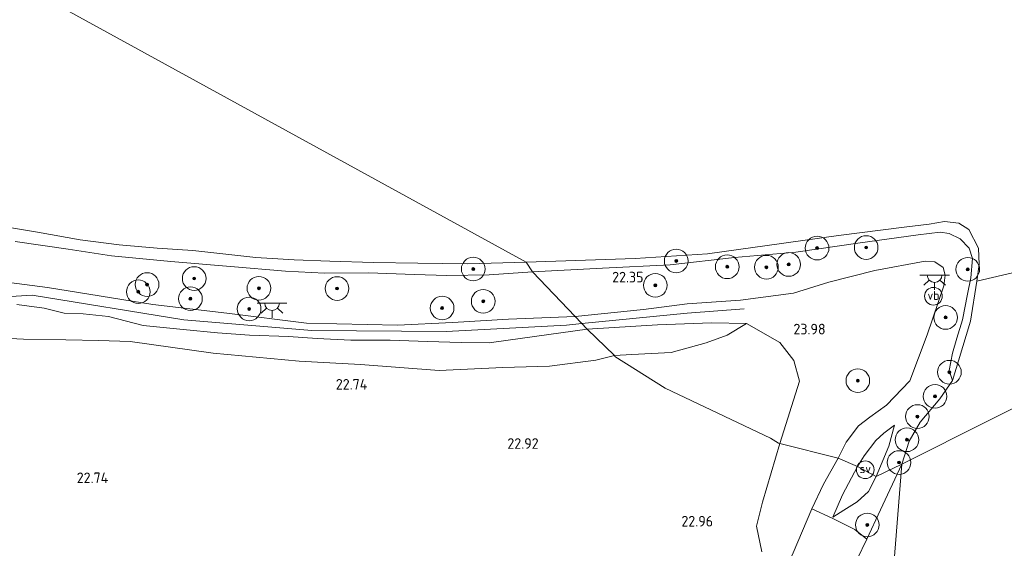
# Model space of a CAD drawing. Header units: metres. Extents: x 185049 to 189876, y 349292 to 352302.
# Tile 201 of 256: x 189199 to 189366, y 350902 to 350992. Entities that reach past the tile are written whole.
import ezdxf
from ezdxf.enums import TextEntityAlignment as Align

# ---------------------------------------------------------------- set-up
doc = ezdxf.new("R2010")
doc.units = ezdxf.units.M
for name, color, linetype, lineweight in [('B-WE-GR-BOOM-S', 90, 'Continuous', 25), ('B-WE-GR-GRAS-GV', 60, 'Continuous', 13), ('B-WE-GW-OPHOGING_KRUIN-G', 90, 'Continuous', 18), ('B-WE-GW-TALUD_KRUIN-G', 90, 'Continuous', 18), ('B-WE-GW-TALUD_TEEN-G', 90, 'Continuous', 18), ('B-WE-IE-MEUBILAIR_WATERWEGMEUBILAIR-S', 150, 'Continuous', 25), ('B-WE-IE-MEUBILAIR_WEGMEUBILAIR-S', 7, 'Continuous', 25), ('B-WE-KL-ET_LS_OV_LICHTPUNT-S', 190, 'Continuous', 25), ('B-WE-OB-BEKLEDING_STEEN-GV', 30, 'Continuous', 18), ('B-WE-OB-OEVERVOORZIENING-G', 7, 'Continuous', 18), ('B-WE-OG-TERREIN-GV', 7, 'Continuous', 18), ('B-WE-OG-TERREIN_GROEN-GV', 7, 'Continuous', 18), ('B-WE-OG-WATER_HAVEN-GV', 170, 'Continuous', 18), ('B-WE-OG-WATER_POEL-GV', 7, 'Continuous', 18), ('B-WE-OG-WATER_RIVIER-GV', 130, 'Continuous', 18), ('X-XX-AL-HOOGTELABEL-S', 7, 'Continuous', 25)]:
    doc.layers.add(name, color=color, linetype=linetype, lineweight=lineweight)
doc.styles.add('NLCS-ISO', font='NLCS-ISO.ttf')
doc.styles.add('NLCS-ISO-ANNOTATIVE-T18', font='NLCS-ISO.ttf', dxfattribs={"height": 1.8})

# ---------------------------------------------------------------- blocks, each defined once
blk = doc.blocks.new('SAL-HOOGTELABEL-SO')
at = {"color": 0, "linetype": 'ByBlock', "lineweight": -2, "style": 'NLCS-ISO-ANNOTATIVE-T18'}
blk.add_attdef('HOOGTE', text='', height=1.8, dxfattribs=at).set_placement((2.79, 0), align=Align.RIGHT)
blk = doc.blocks.new('SGR-BOOM_01-SO')
at = {"linetype": 'ByBlock', "lineweight": 18}
h = blk.add_hatch(color=0, dxfattribs=at)
h.dxf.hatch_style = 1
edge = h.paths.add_edge_path()
edge.add_arc((0, 0), 0.25, 0, 360)
at = {"color": 0, "linetype": 'ByBlock', "lineweight": 18}
for radius in [2, 0.25]:
    blk.add_circle((0, 0), radius, dxfattribs=at)
blk = doc.blocks.new('SIE-WATER_PAAL_SCHEEPVAARTBORD-SO')
at = {"color": 0, "linetype": 'ByBlock', "lineweight": 18}
blk.add_circle((0, 0), 1.5, dxfattribs=at)
at = {"color": 0, "linetype": 'ByBlock', "lineweight": 18, "style": 'NLCS-ISO'}
blk.add_text('sv', height=1.5, dxfattribs=at).set_placement((0, 0.17), align=Align.MIDDLE_CENTER)
blk = doc.blocks.new('SKL-ET_OV_LICHTPUNT-SO')
at = {"color": 0, "linetype": 'ByBlock', "lineweight": 18}
for points in [[(-1.25, 0), (-2.5, 0)], [(1.25, 0), (2.5, 0)], [(-0.92, -0.85), (-1.83, -1.7)], [(0, -1.25), (0, -2.5)], [(0.92, -0.85), (1.83, -1.7)]]:
    blk.add_lwpolyline(points, dxfattribs=at)
blk.add_lwpolyline([(0, 0), (1.25, 0, -1), (-1.25, 0)], format="xyb", close=True, dxfattribs=at)
blk = doc.blocks.new('SIE-WEG_PAAL_VERKEERSBORD-SO')
at = {"color": 0, "linetype": 'ByBlock', "lineweight": 18}
blk.add_circle((0, 0), 1.5, dxfattribs=at)
at = {"color": 0, "linetype": 'ByBlock', "lineweight": 18, "style": 'NLCS-ISO'}
blk.add_text('vb', height=1.5, dxfattribs=at).set_placement((0, 0.13), align=Align.MIDDLE_CENTER)

msp = doc.modelspace()

# ---------------------------------------------------------------- linework, layer by layer
at = {"layer": 'B-WE-GR-GRAS-GV'}
for points in [[(189360.339, 350951.218, 21.263), (189360.08, 350947.976, 21.223), (189359.498, 350945.196, 21.212), (189358.671, 350940.851, 21.192), (189357.679, 350937.773, 21.16), (189356.978, 350935.229, 21.136), (189356.387, 350932.331, 21.128), (189356.99, 350930.628, 20.81), (189354.836, 350927.509, 20.81), (189351.519, 350923.579, 20.81), (189349.645, 350920.387, 20.81), (189348.403, 350916.449, 20.81), (189344.033, 350914.381, 22.687), (189346.194, 350919.516, 22.838), (189347.15, 350923.04, 22.727), (189345.332, 350921.73, 22.727), (189343.998, 350920.485, 22.727), (189342.032, 350917.878, 22.727), (189340.886, 350916.089, 22.727), (189337.605, 350917.512, 23.598), (189338.953, 350920.211, 23.598), (189341.072, 350922.961, 23.598), (189343.008, 350924.422, 23.598), (189345.775, 350926.425, 23.602), (189349.737, 350930.582, 23.546), (189352.703, 350938.338, 23.582), (189355.491, 350946.596, 23.57), (189355.728, 350948.414, 23.57), (189355.402, 350949.695, 23.574), (189353.976, 350950.644, 23.57), (189352.329, 350950.788, 23.578), (189343.82, 350949.233, 23.658), (189336.056, 350947.216, 23.634), (189330.067, 350945.385, 23.928), (189321.106, 350944.186, 24.338), (189312.09, 350943.557, 24.537), (189304.674, 350942.623, 24.696), (189293.143, 350941.426, 24.756), (189285.93, 350948.989, 21.47), (189297.783, 350949.588, 21.51), (189309.199, 350950.192, 21.466), (189320.089, 350951.416, 21.482), (189330.455, 350952.297, 21.478), (189340.961, 350953.845, 21.494), (189351.161, 350955.22, 21.466), (189354.869, 350955.678, 21.49), (189356.39, 350955.443, 21.494), (189358.245, 350954.533, 21.47), (189359.756, 350952.982, 21.45)], [(189355.491, 350946.596, 23.57), (189352.703, 350938.338, 23.582), (189349.737, 350930.582, 23.546), (189345.775, 350926.425, 23.602), (189343.008, 350924.422, 23.598), (189341.072, 350922.961, 23.598), (189338.953, 350920.211, 23.598), (189337.605, 350917.512, 23.598), (189327.735, 350919.971, 23.658), (189331.095, 350930.507, 23.749), (189330.13, 350933.994, 24.194), (189327.736, 350937.055, 24.076), (189322.131, 350940.271, 24.207), (189316.173, 350940.38, 24.453), (189307.056, 350940.007, 24.553), (189295.149, 350939.284, 24.688), (189293.143, 350941.426, 24.756), (189304.674, 350942.623, 24.696), (189312.09, 350943.557, 24.537), (189321.106, 350944.186, 24.338), (189330.067, 350945.385, 23.928), (189336.056, 350947.216, 23.634), (189343.82, 350949.233, 23.658), (189352.329, 350950.788, 23.578), (189353.976, 350950.644, 23.57), (189355.402, 350949.695, 23.574), (189355.728, 350948.414, 23.57)], [(189302.732, 350934.992, 23.069), (189299.818, 350934.864, 23.001), (189295.149, 350939.284, 24.688), (189307.056, 350940.007, 24.553), (189316.173, 350940.38, 24.453), (189322.131, 350940.271, 24.207), (189318.875, 350938.282, 23.614), (189315.29, 350936.954, 23.395), (189309.374, 350935.334, 23.18)], [(189346.194, 350919.516, 22.838), (189344.033, 350914.381, 22.687), (189340.886, 350916.089, 22.727), (189342.032, 350917.878, 22.727), (189343.998, 350920.485, 22.727), (189345.332, 350921.73, 22.727), (189347.15, 350923.04, 22.727)], [(189338.344, 350911.309, 22.699), (189336.75, 350907.518, 22.687), (189338.56, 350908.697, 22.687), (189340.836, 350910.121, 22.687), (189342.736, 350911.838, 22.687), (189344.033, 350914.381, 22.687), (189348.403, 350916.449, 20.81), (189344.781, 350908.749, 20.809), (189342.459, 350903.774, 20.809), (189340.464, 350905.44, 21.657), (189338.533, 350906.388, 21.661), (189336.63, 350907.344, 22.769), (189333.188, 350908.92, 23.658), (189335.156, 350913.087, 23.669), (189337.605, 350917.512, 23.598), (189340.886, 350916.089, 22.727)], [(189338.56, 350908.697, 22.687), (189336.75, 350907.518, 22.687), (189338.344, 350911.309, 22.699), (189340.886, 350916.089, 22.727), (189344.033, 350914.381, 22.687), (189342.736, 350911.838, 22.687), (189340.836, 350910.121, 22.687)]]:
    msp.add_polyline3d(points, close=True, dxfattribs=at)
for points in [[(189198.439, 350954.095, 21.376), (189207.408, 350952.829, 21.383), (189214.685, 350951.665, 21.387), (189224.731, 350950.746, 21.361), (189234.862, 350949.87, 21.402), (189244.131, 350949.115, 21.394), (189250.719, 350948.754, 21.387), (189258.176, 350948.811, 21.398), (189265.986, 350948.517, 21.35), (189271.456, 350948.334, 21.38), (189278.6, 350948.453, 21.38), (189285.93, 350948.989, 21.47), (189293.143, 350941.426, 24.756), (189281.849, 350940.972, 24.355), (189272.398, 350940.427, 24.318), (189263.083, 350939.991, 24.31), (189247.715, 350940.291, 24.166), (189234.196, 350941.983, 24.147), (189221.688, 350943.463, 24.221), (189203.862, 350946.318, 24.058), (189196.109, 350947.328, 24.025)], [(189196.109, 350947.328, 24.025), (189203.862, 350946.318, 24.058), (189221.688, 350943.463, 24.221), (189234.196, 350941.983, 24.147), (189247.715, 350940.291, 24.166), (189263.083, 350939.991, 24.31), (189272.398, 350940.427, 24.318), (189281.849, 350940.972, 24.355), (189293.143, 350941.426, 24.756), (189295.149, 350939.284, 24.688), (189284.224, 350937.773, 24.633), (189278.62, 350937.004, 24.618), (189273.836, 350937.021, 24.57), (189268.152, 350937.192, 24.551), (189261.831, 350937.432, 24.536), (189255.169, 350937.417, 24.514), (189249.476, 350937.742, 24.403), (189244.65, 350938.072, 24.262), (189238.064, 350938.274, 24.225), (189232.635, 350938.674, 24.225), (189226.834, 350939.209, 24.266), (189220.073, 350939.927, 24.292), (189214.226, 350941.413, 24.292), (189209.924, 350941.899, 24.314), (189206.708, 350942.003, 24.347), (189203.329, 350942.815, 24.266), (189198.727, 350943.456, 24.218)], [(189198.727, 350943.456, 24.218), (189203.329, 350942.815, 24.266), (189206.708, 350942.003, 24.347), (189209.924, 350941.899, 24.314), (189214.226, 350941.413, 24.292), (189220.073, 350939.927, 24.292), (189226.834, 350939.209, 24.266), (189232.635, 350938.674, 24.225), (189238.064, 350938.274, 24.225), (189244.65, 350938.072, 24.262), (189249.476, 350937.742, 24.403), (189255.169, 350937.417, 24.514), (189261.831, 350937.432, 24.536), (189268.152, 350937.192, 24.551), (189273.836, 350937.021, 24.57), (189278.62, 350937.004, 24.618), (189284.224, 350937.773, 24.633), (189295.149, 350939.284, 24.688), (189299.818, 350934.864, 23.001), (189296.621, 350934.029, 22.865), (189288.824, 350933.055, 22.865), (189280.898, 350932.826, 22.865), (189270.147, 350932.311, 22.832), (189256.834, 350933.34, 22.654), (189246.45, 350933.878, 22.602), (189231.891, 350935.23, 22.591), (189217.891, 350937.189, 22.662), (189212.578, 350937.398, 22.643), (189206.975, 350937.485, 22.624), (189199.804, 350937.615, 22.599), (189195.316, 350937.814, 22.632)], [(189324.693, 350901.663, 24.137), (189323.786, 350905.979, 23.919), (189324.821, 350910.034, 23.864), (189327.735, 350919.971, 23.658), (189337.605, 350917.512, 23.598), (189335.156, 350913.087, 23.669), (189333.188, 350908.92, 23.658), (189330.035, 350901.473, 23.836)]]:
    msp.add_polyline3d(points, dxfattribs=at)
at = {"layer": 'B-WE-GW-OPHOGING_KRUIN-G'}
for points in [[(189264.547, 350847.955, 23.887), (189240.115, 350861.634, 24.035), (189221.412, 350872.395, 24.043), (189210.339, 350878.269, 23.953), (189204.64, 350881.292, 23.906), (189201.372, 350883.344, 24.035), (189198.322, 350886.095, 24.229), (189192.183, 350889.894, 24.072), (189178.456, 350898.814, 24.187), (189168.522, 350907.485, 24.428), (189165.725, 350915.804, 24.439), (189170.497, 350929.333, 24.558), (189178.067, 350938.561, 24.469), (189188.574, 350944.254, 24.239), (189201.31, 350945.045, 24.176), (189226.932, 350940.883, 24.132), (189248.607, 350939.043, 24.154), (189271.304, 350938.9, 24.41), (189291.675, 350939.988, 24.576), (189294.254, 350940.2397, 24.5701)], [(189294.254, 350940.2397, 24.5701), (189312.064, 350941.978, 24.529), (189321.747, 350942.7, 24.254)]]:
    msp.add_polyline3d(points, dxfattribs=at)
at = {"layer": 'B-WE-GW-TALUD_KRUIN-G'}
for points in [[(189337.605, 350917.512, 23.598), (189338.953, 350920.211, 23.598), (189341.072, 350922.961, 23.598), (189343.008, 350924.422, 23.598), (189345.775, 350926.425, 23.602), (189349.737, 350930.582, 23.546), (189352.703, 350938.338, 23.582), (189355.491, 350946.596, 23.57), (189355.728, 350948.414, 23.57), (189355.402, 350949.695, 23.574), (189353.976, 350950.644, 23.57), (189352.329, 350950.788, 23.578), (189343.82, 350949.233, 23.658), (189336.056, 350947.216, 23.634), (189330.067, 350945.385, 23.928), (189321.106, 350944.186, 24.338), (189312.09, 350943.557, 24.537), (189304.674, 350942.623, 24.696), (189293.143, 350941.426, 24.756)], [(189293.143, 350941.426, 24.756), (189281.849, 350940.972, 24.355), (189272.398, 350940.427, 24.318), (189263.083, 350939.991, 24.31), (189247.715, 350940.291, 24.166), (189234.196, 350941.983, 24.147), (189221.688, 350943.463, 24.221), (189203.862, 350946.318, 24.058), (189196.109, 350947.328, 24.025)], [(189198.727, 350943.456, 24.218), (189203.329, 350942.815, 24.266), (189206.708, 350942.003, 24.347), (189209.924, 350941.899, 24.314), (189214.226, 350941.413, 24.292), (189220.073, 350939.927, 24.292), (189226.834, 350939.209, 24.266), (189232.635, 350938.674, 24.225), (189238.064, 350938.274, 24.225), (189244.65, 350938.072, 24.262), (189249.476, 350937.742, 24.403), (189255.169, 350937.417, 24.514), (189261.831, 350937.432, 24.536), (189268.152, 350937.192, 24.551), (189273.836, 350937.021, 24.57), (189278.62, 350937.004, 24.618), (189284.224, 350937.773, 24.633), (189295.149, 350939.284, 24.688)], [(189295.149, 350939.284, 24.688), (189307.056, 350940.007, 24.553), (189316.173, 350940.38, 24.453), (189322.131, 350940.271, 24.207)], [(189347.15, 350923.04, 22.727), (189346.194, 350919.516, 22.838), (189344.033, 350914.381, 22.687)], [(189293.368, 350802.715, 24.077), (189298.713, 350809.049, 24.121), (189301.651, 350812.18, 24.218), (189304.752, 350815.335, 24.236), (189306.857, 350817.91, 24.247), (189308.904, 350820.416, 24.251), (189310.48, 350823.072, 24.31), (189311.535, 350826.441, 24.325), (189312.472, 350831.848, 24.336), (189313.428, 350838.582, 24.318), (189314.818, 350845.141, 24.295), (189316.728, 350853, 24.295), (189318.824, 350860.433, 24.258), (189319.794, 350866.518, 24.258), (189321.02, 350872.208, 24.255), (189321.633, 350876.917, 24.255), (189323.112, 350882.223, 24.181), (189324.288, 350887.601, 24.118), (189326.069, 350892.996, 24.018), (189330.035, 350901.473, 23.836), (189333.188, 350908.92, 23.658), (189335.156, 350913.087, 23.669), (189337.605, 350917.512, 23.598)], [(189344.033, 350914.381, 22.687), (189342.736, 350911.838, 22.687), (189340.836, 350910.121, 22.687), (189338.56, 350908.697, 22.687), (189336.75, 350907.518, 22.687)]]:
    msp.add_polyline3d(points, dxfattribs=at)
at = {"layer": 'B-WE-GW-TALUD_TEEN-G'}
for points in [[(189299.818, 350934.864, 23.001), (189302.732, 350934.992, 23.069), (189309.374, 350935.334, 23.18), (189315.29, 350936.954, 23.395), (189318.875, 350938.282, 23.614), (189322.131, 350940.271, 24.207)], [(189195.316, 350937.814, 22.632), (189199.804, 350937.615, 22.599), (189206.975, 350937.485, 22.624), (189212.578, 350937.398, 22.643), (189217.891, 350937.189, 22.662), (189231.891, 350935.23, 22.591), (189246.45, 350933.878, 22.602), (189256.834, 350933.34, 22.654), (189270.147, 350932.311, 22.832), (189280.898, 350932.826, 22.865), (189288.824, 350933.055, 22.865), (189296.621, 350934.029, 22.865), (189299.818, 350934.864, 23.001)], [(189340.886, 350916.089, 22.727), (189342.032, 350917.878, 22.727), (189343.998, 350920.485, 22.727), (189345.332, 350921.73, 22.727), (189347.15, 350923.04, 22.727)], [(189336.75, 350907.518, 22.687), (189338.344, 350911.309, 22.699), (189340.886, 350916.089, 22.727)]]:
    msp.add_polyline3d(points, dxfattribs=at)
at = {"layer": 'B-WE-OB-BEKLEDING_STEEN-GV'}
msp.add_polyline3d([(189359.739, 350956.141, 20.81), (189361.368, 350952.966, 20.81), (189361.503, 350950.248, 20.81), (189361.091, 350947.398, 20.81), (189359.995, 350940.621, 20.81), (189357.954, 350933.929, 20.81), (189356.99, 350930.628, 20.81), (189356.387, 350932.331, 21.128), (189356.978, 350935.229, 21.136), (189357.679, 350937.773, 21.16), (189358.671, 350940.851, 21.192), (189359.498, 350945.196, 21.212), (189360.08, 350947.976, 21.223), (189360.339, 350951.218, 21.263), (189359.756, 350952.982, 21.45), (189358.245, 350954.533, 21.47), (189356.39, 350955.443, 21.494), (189354.869, 350955.678, 21.49), (189351.161, 350955.22, 21.466), (189340.961, 350953.845, 21.494), (189330.455, 350952.297, 21.478), (189320.089, 350951.416, 21.482), (189309.199, 350950.192, 21.466), (189297.783, 350949.588, 21.51), (189285.93, 350948.989, 21.47), (189284.844, 350950.616, 20.81), (189303.28, 350951.252, 20.81), (189315.528, 350952.028, 20.81), (189325.614, 350953.425, 20.81), (189337.677, 350955.13, 20.81), (189348.777, 350956.551, 20.81), (189353.046, 350957.046, 20.81), (189355.631, 350957.486, 20.81), (189358.049, 350957.179, 20.81)], close=True, dxfattribs=at)
msp.add_polyline3d([(189197.134, 350956.548, 20.809), (189202.209, 350955.689, 20.809), (189209.391, 350954.396, 20.809), (189215.987, 350953.536, 20.809), (189222.448, 350952.995, 20.809), (189228.492, 350952.61, 20.809), (189234.063, 350951.975, 20.809), (189239.131, 350951.424, 20.809), (189245.586, 350950.995, 20.809), (189251.658, 350950.768, 20.809), (189259.041, 350950.572, 20.809), (189266.541, 350950.464, 20.809), (189275.008, 350950.34, 20.809), (189284.844, 350950.616, 20.81), (189285.93, 350948.989, 21.47), (189278.6, 350948.453, 21.38), (189271.456, 350948.334, 21.38), (189265.986, 350948.517, 21.35), (189258.176, 350948.811, 21.398), (189250.719, 350948.754, 21.387), (189244.131, 350949.115, 21.394), (189234.862, 350949.87, 21.402), (189224.731, 350950.746, 21.361), (189214.685, 350951.665, 21.387), (189207.408, 350952.829, 21.383), (189198.439, 350954.095, 21.376)], dxfattribs=at)
at = {"layer": 'B-WE-OB-OEVERVOORZIENING-G'}
for points in [[(189361.091, 350947.398, 20.81), (189361.503, 350950.248, 20.81), (189361.368, 350952.966, 20.81), (189359.739, 350956.141, 20.81), (189358.049, 350957.179, 20.81), (189355.631, 350957.486, 20.81), (189353.046, 350957.046, 20.81), (189348.777, 350956.551, 20.81), (189337.677, 350955.13, 20.81), (189325.614, 350953.425, 20.81), (189315.528, 350952.028, 20.81), (189303.28, 350951.252, 20.81), (189284.844, 350950.616, 20.81)], [(189284.844, 350950.616, 20.81), (189275.008, 350950.34, 20.809), (189266.541, 350950.464, 20.809), (189259.041, 350950.572, 20.809), (189251.658, 350950.768, 20.809), (189245.586, 350950.995, 20.809), (189239.131, 350951.424, 20.809), (189234.063, 350951.975, 20.809), (189228.492, 350952.61, 20.809), (189222.448, 350952.995, 20.809), (189215.987, 350953.536, 20.809), (189209.391, 350954.396, 20.809), (189202.209, 350955.689, 20.809), (189197.134, 350956.548, 20.809)]]:
    msp.add_polyline3d(points, dxfattribs=at)
at = {"layer": 'B-WE-OG-TERREIN-GV'}
msp.add_polyline3d([(189331.095, 350930.507, 23.749), (189327.735, 350919.971, 23.658), (189327.549, 350920.045, 23.658), (189326.17, 350920.844, 23.137), (189308.34, 350929.346, 22.938), (189299.827, 350934.664, 23.001), (189299.818, 350934.864, 23.001), (189302.732, 350934.992, 23.069), (189309.374, 350935.334, 23.18), (189315.29, 350936.954, 23.395), (189318.875, 350938.282, 23.614), (189322.131, 350940.271, 24.207), (189327.736, 350937.055, 24.076), (189330.13, 350933.994, 24.194)], close=True, dxfattribs=at)
msp.add_polyline3d([(189195.316, 350937.814, 22.632), (189199.804, 350937.615, 22.599), (189206.975, 350937.485, 22.624), (189212.578, 350937.398, 22.643), (189217.891, 350937.189, 22.662), (189231.891, 350935.23, 22.591), (189246.45, 350933.878, 22.602), (189256.834, 350933.34, 22.654), (189270.147, 350932.311, 22.832), (189280.898, 350932.826, 22.865), (189288.824, 350933.055, 22.865), (189296.621, 350934.029, 22.865), (189299.818, 350934.864, 23.001), (189299.827, 350934.664, 23.001), (189308.34, 350929.346, 22.938), (189326.17, 350920.844, 23.137), (189327.549, 350920.045, 23.658), (189327.735, 350919.971, 23.658), (189324.821, 350910.034, 23.864), (189323.786, 350905.979, 23.919), (189324.693, 350901.663, 24.137)], dxfattribs=at)
at = {"layer": 'B-WE-OG-TERREIN_GROEN-GV'}
msp.add_polyline3d([(189330.035, 350901.473, 23.836), (189333.188, 350908.92, 23.658), (189336.63, 350907.344, 22.769), (189338.533, 350906.388, 21.661), (189340.464, 350905.44, 21.657), (189342.459, 350903.774, 20.809), (189339.188, 350897.047, 20.809)], dxfattribs=at)
at = {"layer": 'B-WE-OG-WATER_HAVEN-GV'}
msp.add_polyline3d([(189337.288, 350745.885, 20.812), (189334.303, 350739.391, 20.812), (189348.403, 350916.449, 20.81), (189393.001, 350938.848, 20.81), (189388.16, 350923.562, 20.812), (189384.125, 350907.986, 20.812), (189380.615, 350895.929, 20.812), (189377.123, 350881.297, 20.812), (189372.185, 350865.731, 20.812), (189367.702, 350848.968, 20.812), (189363.121, 350831.036, 20.812), (189360.873, 350819.103, 20.812), (189359.304, 350814.398, 20.812), (189354.868, 350801.096, 20.812), (189348.791, 350776.928, 20.812), (189343.728, 350758.499, 20.812), (189340.567, 350752.307, 20.812)], close=True, dxfattribs=at)
msp.add_polyline3d([(189303.138, 350804.923, 20.809), (189310.285, 350812.883, 20.809), (189312.823, 350816.1, 20.809), (189315.458, 350820.171, 20.809), (189317.626, 350825.052, 20.809), (189318.947, 350831.363, 20.809), (189322.594, 350845.331, 20.809), (189324.775, 350860.992, 20.809), (189325.918, 350866.224, 20.809), (189328.317, 350872.435, 20.809), (189331.464, 350882.653, 20.809), (189334.872, 350889.273, 20.809), (189339.188, 350897.047, 20.809), (189342.459, 350903.774, 20.809), (189344.781, 350908.749, 20.809), (189348.403, 350916.449, 20.81), (189334.303, 350739.391, 20.812)], dxfattribs=at)
at = {"layer": 'B-WE-OG-WATER_POEL-GV'}
msp.add_polyline3d([(189393.001, 350938.848, 20.81), (189348.403, 350916.449, 20.81), (189349.645, 350920.387, 20.81), (189351.519, 350923.579, 20.81), (189354.836, 350927.509, 20.81), (189356.99, 350930.628, 20.81), (189357.954, 350933.929, 20.81), (189359.995, 350940.621, 20.81), (189361.091, 350947.398, 20.81), (189396.476, 350955.707, 20.81), (189395.283, 350950.637, 20.81), (189394.251, 350945.666, 20.81)], close=True, dxfattribs=at)
at = {"layer": 'B-WE-OG-WATER_RIVIER-GV'}
for points in [[(189396.476, 350955.707, 20.81), (189361.091, 350947.398, 20.81), (189361.503, 350950.248, 20.81), (189361.368, 350952.966, 20.81), (189359.739, 350956.141, 20.81), (189358.049, 350957.179, 20.81), (189355.631, 350957.486, 20.81), (189353.046, 350957.046, 20.81), (189348.777, 350956.551, 20.81), (189337.677, 350955.13, 20.81), (189325.614, 350953.425, 20.81), (189315.528, 350952.028, 20.81), (189303.28, 350951.252, 20.81), (189284.844, 350950.616, 20.81), (188860.336, 351183.273, 20.832)], [(188860.336, 351183.273, 20.832), (189284.844, 350950.616, 20.81), (189275.008, 350950.34, 20.809), (189266.541, 350950.464, 20.809), (189259.041, 350950.572, 20.809), (189251.658, 350950.768, 20.809), (189245.586, 350950.995, 20.809), (189239.131, 350951.424, 20.809), (189234.063, 350951.975, 20.809), (189228.492, 350952.61, 20.809), (189222.448, 350952.995, 20.809), (189215.987, 350953.536, 20.809), (189209.391, 350954.396, 20.809), (189202.209, 350955.689, 20.809), (189197.134, 350956.548, 20.809)]]:
    msp.add_polyline3d(points, dxfattribs=at)

# ---------------------------------------------------------------- block references
at = {"layer": 'B-WE-GR-BOOM-S'}
for p in [(189334.061, 350952.995, 21.709), (189342.363, 350953.09, 21.951), (189310.229, 350950.82, 21.328), (189329.258, 350950.228, 22.092), (189275.898, 350949.452, 21.126), (189318.861, 350949.837, 21.846), (189325.491, 350949.758, 22.048), (189359.547, 350949.399, 22.012), (189220.733, 350946.833, 23.1), (189228.698, 350947.852, 22.679), (189306.697, 350946.701, 22.267), (189219.242, 350945.617, 23.443), (189239.644, 350946.202, 22.477), (189252.866, 350946.161, 22.355), (189228.07, 350944.439, 24.004), (189277.584, 350943.998, 22.978), (189237.996, 350942.71, 23.469), (189270.639, 350942.862, 23.311), (189355.8, 350941.272, 23.085), (189356.445, 350932.018, 21.627), (189340.951, 350930.584, 23.772), (189354.011, 350927.938, 21.635), (189351.029, 350924.525, 21.907), (189349.263, 350920.602, 21.89), (189347.928, 350916.757, 21.67), (189342.551, 350906.204, 21.065)]:
    msp.add_blockref('SGR-BOOM_01-SO', p, dxfattribs=at)
at = {"layer": 'B-WE-IE-MEUBILAIR_WATERWEGMEUBILAIR-S'}
msp.add_blockref('SIE-WATER_PAAL_SCHEEPVAARTBORD-SO', (189342.207, 350915.53, 22.715), dxfattribs=at)
at = {"layer": 'B-WE-IE-MEUBILAIR_WEGMEUBILAIR-S'}
msp.add_blockref('SIE-WEG_PAAL_VERKEERSBORD-SO', (189353.743, 350944.861, 23.853), dxfattribs=at)
at = {"layer": 'B-WE-KL-ET_LS_OV_LICHTPUNT-S'}
for p in [(189353.929, 350948.429, 23.505), (189241.874, 350943.695, 23.374)]:
    msp.add_blockref('SKL-ET_OV_LICHTPUNT-SO', p, dxfattribs=at)
at = {"layer": 'X-XX-AL-HOOGTELABEL-S'}
for p, values in [((189301.911, 350947.184, 22.349), {'HOOGTE': '22.35'}), ((189332.713, 350938.402, 23.98), {'HOOGTE': '23.98'}), ((189255.203, 350929.071, 22.739), {'HOOGTE': '22.74'}), ((189284.17, 350919.068, 22.92), {'HOOGTE': '22.92'}), ((189211.384, 350913.268, 22.739), {'HOOGTE': '22.74'}), ((189313.679, 350905.938, 22.957), {'HOOGTE': '22.96'})]:
    msp.add_blockref('SAL-HOOGTELABEL-SO', p, dxfattribs=at).add_auto_attribs(values)

doc.saveas('drawing.dxf')
